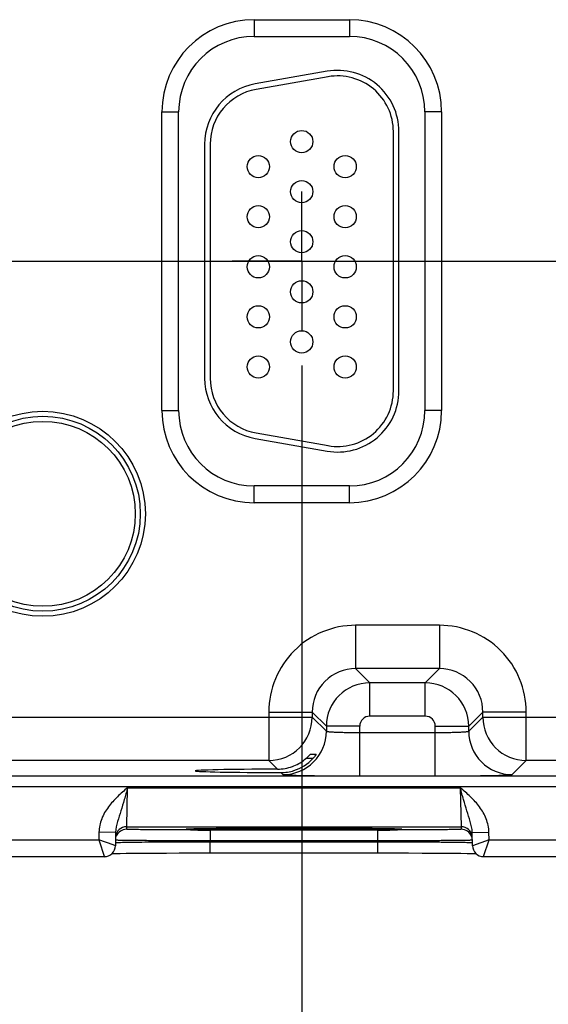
# Model space of a CAD drawing. Header units: inches. Extents: x 0 to 34, y 0 to 22.
# Tile 19 of 97: x 7.6 to 8.5, y 14.1 to 15.9. Entities that reach past the tile are written whole.
import ezdxf

# ---------------------------------------------------------------- set-up
doc = ezdxf.new("R2010")
doc.units = ezdxf.units.IN
doc.header["$LTSCALE"] = 1.87
doc.header["$MEASUREMENT"] = 0
doc.linetypes.add('CENTER', pattern=[0.6, 0.375, -0.075, 0.075, -0.075])
doc.layers.get('0').update_dxf_attribs({"linetype": 'CONTINUOUS'})
doc.layers.add('02___PRT_ALL_AXES', color=7, linetype='CONTINUOUS')
doc.layers.add('DIMENSIONS', color=7, linetype='CONTINUOUS')
doc.styles.get("Standard").update_dxf_attribs({"font": 'txt', "width": 0.8})
doc.dimstyles.new('DIMSTYLE_1', dxfattribs={"dimtxt": 0.125, "dimasz": 0.18, "dimexe": 0.125, "dimexo": 0.0625, "dimgap": 0.09, "dimtad": 0, "dimtih": 1, "dimtoh": 1, "dimzin": 4, "dimdsep": 46, "dimtxsty": 'STANDARD', "dimblk": '_FILLED', "dimblk1": '_FILLED', "dimblk2": '_FILLED', "dimcen": 0.09, "dimadec": 0, "dimazin": 0, "dimtp": 0.001, "dimtm": 0.001, "dimtfac": 1, "dimtofl": 0, "dimtmove": 0, "dimatfit": 3, "dimldrblk": '_FILLED', "dimfxl": 1, "dimtolj": 1, "dimtzin": 4, "dimarcsym": 0})

# ---------------------------------------------------------------- blocks, each defined once
blk = doc.blocks.new('*D12')
at = {"layer": 'DIMENSIONS', "color": 2, "linetype": 'CONTINUOUS'}
blk.add_line((19.9888, 14.4651), (19.9888, 13.7256), dxfattribs=at)
at = {"layer": 'DIMENSIONS', "color": 2, "linetype": 'CONTINUOUS', "insert": (19.9263, 13.6631), "char_height": 0.125, "width": 1.325, "attachment_point": 3, "rotation": 90, "line_spacing_factor": 0.9}
blk.add_mtext('15.99{\\Ftxt.shx;\\W1.000000;\\H0.125000; }[406.3]', dxfattribs=at)
blk = doc.blocks.new('_FILLED')
at = {"color": 0, "linetype": 'BYBLOCK'}
blk.add_solid([(0, 0), (-1, 0.1736), (-1, -0.1736)], dxfattribs=at)
blk = doc.blocks.new('*D17')
at = {"layer": 'DIMENSIONS', "color": 2, "linetype": 'CONTINUOUS'}
blk.add_line((7.3533, 15.4833), (20.6763, 15.4833), dxfattribs=at)
at = {"layer": 'DIMENSIONS', "color": 2, "linetype": 'CONTINUOUS', "insert": (20.7388, 15.5458), "char_height": 0.125, "width": 1.125, "attachment_point": 1, "line_spacing_factor": 0.9}
blk.add_mtext('1.07{\\Ftxt.shx;\\W1.000000;\\H0.125000; }[27.2]', dxfattribs=at)
blk = doc.blocks.new('*D18')
at = {"layer": 'DIMENSIONS', "color": 2, "linetype": 'CONTINUOUS'}
blk.add_line((8.0958, 15.2958), (8.0958, 13.7256), dxfattribs=at)
at = {"layer": 'DIMENSIONS', "color": 2, "linetype": 'CONTINUOUS', "insert": (8.0333, 13.6631), "char_height": 0.125, "width": 1.225, "attachment_point": 3, "rotation": 90, "line_spacing_factor": 0.9}
blk.add_mtext('4.10{\\Ftxt.shx;\\W1.000000;\\H0.125000; }[104.2]', dxfattribs=at)
blk = doc.blocks.new('*D19')
at = {"layer": 'DIMENSIONS', "color": 2, "linetype": 'CONTINUOUS'}
blk.add_line((9.0258, 15.2958), (9.0258, 13.7256), dxfattribs=at)
at = {"layer": 'DIMENSIONS', "color": 2, "linetype": 'CONTINUOUS', "insert": (8.9633, 13.6631), "char_height": 0.125, "width": 1.225, "attachment_point": 3, "rotation": 90, "line_spacing_factor": 0.9}
blk.add_mtext('5.03{\\Ftxt.shx;\\W1.000000;\\H0.125000; }[127.8]', dxfattribs=at)
blk = doc.blocks.new('*D20')
at = {"layer": 'DIMENSIONS', "color": 2, "linetype": 'CONTINUOUS'}
blk.add_line((9.9558, 15.2958), (9.9558, 13.7256), dxfattribs=at)
at = {"layer": 'DIMENSIONS', "color": 2, "linetype": 'CONTINUOUS', "insert": (9.8933, 13.6631), "char_height": 0.125, "width": 1.225, "attachment_point": 3, "rotation": 90, "line_spacing_factor": 0.9}
blk.add_mtext('5.96{\\Ftxt.shx;\\W1.000000;\\H0.125000; }[151.4]', dxfattribs=at)
blk = doc.blocks.new('*D21')
at = {"layer": 'DIMENSIONS', "color": 2, "linetype": 'CONTINUOUS'}
blk.add_line((10.8858, 15.2958), (10.8858, 13.7256), dxfattribs=at)
at = {"layer": 'DIMENSIONS', "color": 2, "linetype": 'CONTINUOUS', "insert": (10.8233, 13.6631), "char_height": 0.125, "width": 1.025, "attachment_point": 3, "rotation": 90, "line_spacing_factor": 0.9}
blk.add_mtext('6.89{\\Ftxt.shx;\\W1.000000;\\H0.125000; }[175]', dxfattribs=at)
blk = doc.blocks.new('*D22')
at = {"layer": 'DIMENSIONS', "color": 2, "linetype": 'CONTINUOUS'}
blk.add_line((11.8158, 15.2958), (11.8158, 13.7256), dxfattribs=at)
at = {"layer": 'DIMENSIONS', "color": 2, "linetype": 'CONTINUOUS', "insert": (11.7533, 13.6631), "char_height": 0.125, "width": 1.225, "attachment_point": 3, "rotation": 90, "line_spacing_factor": 0.9}
blk.add_mtext('7.82{\\Ftxt.shx;\\W1.000000;\\H0.125000; }[198.7]', dxfattribs=at)
blk = doc.blocks.new('*D23')
at = {"layer": 'DIMENSIONS', "color": 2, "linetype": 'CONTINUOUS'}
blk.add_line((12.7458, 15.2958), (12.7458, 13.7256), dxfattribs=at)
at = {"layer": 'DIMENSIONS', "color": 2, "linetype": 'CONTINUOUS', "insert": (12.6833, 13.6631), "char_height": 0.125, "width": 1.225, "attachment_point": 3, "rotation": 90, "line_spacing_factor": 0.9}
blk.add_mtext('8.75{\\Ftxt.shx;\\W1.000000;\\H0.125000; }[222.3]', dxfattribs=at)
blk = doc.blocks.new('*D24')
at = {"layer": 'DIMENSIONS', "color": 2, "linetype": 'CONTINUOUS'}
blk.add_line((13.6758, 15.2958), (13.6758, 13.7256), dxfattribs=at)
at = {"layer": 'DIMENSIONS', "color": 2, "linetype": 'CONTINUOUS', "insert": (13.6133, 13.6631), "char_height": 0.125, "width": 1.225, "attachment_point": 3, "rotation": 90, "line_spacing_factor": 0.9}
blk.add_mtext('9.68{\\Ftxt.shx;\\W1.000000;\\H0.125000; }[245.9]', dxfattribs=at)
blk = doc.blocks.new('*D25')
at = {"layer": 'DIMENSIONS', "color": 2, "linetype": 'CONTINUOUS'}
blk.add_line((14.6058, 15.2958), (14.6058, 13.7256), dxfattribs=at)
at = {"layer": 'DIMENSIONS', "color": 2, "linetype": 'CONTINUOUS', "insert": (14.5433, 13.6631), "char_height": 0.125, "width": 1.325, "attachment_point": 3, "rotation": 90, "line_spacing_factor": 0.9}
blk.add_mtext('10.61{\\Ftxt.shx;\\W1.000000;\\H0.125000; }[269.5]', dxfattribs=at)
blk = doc.blocks.new('*D26')
at = {"layer": 'DIMENSIONS', "color": 2, "linetype": 'CONTINUOUS'}
blk.add_line((15.5358, 15.2958), (15.5358, 13.7256), dxfattribs=at)
at = {"layer": 'DIMENSIONS', "color": 2, "linetype": 'CONTINUOUS', "insert": (15.4733, 13.6631), "char_height": 0.125, "width": 1.325, "attachment_point": 3, "rotation": 90, "line_spacing_factor": 0.9}
blk.add_mtext('11.54{\\Ftxt.shx;\\W1.000000;\\H0.125000; }[293.1]', dxfattribs=at)
blk = doc.blocks.new('*D27')
at = {"layer": 'DIMENSIONS', "color": 2, "linetype": 'CONTINUOUS'}
blk.add_line((16.4658, 15.2958), (16.4658, 13.7256), dxfattribs=at)
at = {"layer": 'DIMENSIONS', "color": 2, "linetype": 'CONTINUOUS', "insert": (16.4033, 13.6631), "char_height": 0.125, "width": 1.325, "attachment_point": 3, "rotation": 90, "line_spacing_factor": 0.9}
blk.add_mtext('12.47{\\Ftxt.shx;\\W1.000000;\\H0.125000; }[316.8]', dxfattribs=at)
blk = doc.blocks.new('*D28')
at = {"layer": 'DIMENSIONS', "color": 2, "linetype": 'CONTINUOUS'}
blk.add_line((17.3958, 15.2958), (17.3958, 13.7256), dxfattribs=at)
at = {"layer": 'DIMENSIONS', "color": 2, "linetype": 'CONTINUOUS', "insert": (17.3333, 13.6631), "char_height": 0.125, "width": 1.325, "attachment_point": 3, "rotation": 90, "line_spacing_factor": 0.9}
blk.add_mtext('13.40{\\Ftxt.shx;\\W1.000000;\\H0.125000; }[340.4]', dxfattribs=at)
blk = doc.blocks.new('*D29')
at = {"layer": 'DIMENSIONS', "color": 2, "linetype": 'CONTINUOUS'}
blk.add_line((18.3258, 15.2958), (18.3258, 13.7256), dxfattribs=at)
at = {"layer": 'DIMENSIONS', "color": 2, "linetype": 'CONTINUOUS', "insert": (18.2633, 13.6631), "char_height": 0.125, "width": 1.125, "attachment_point": 3, "rotation": 90, "line_spacing_factor": 0.9}
blk.add_mtext('14.33{\\Ftxt.shx;\\W1.000000;\\H0.125000; }[364]', dxfattribs=at)
blk = doc.blocks.new('*D30')
at = {"layer": 'DIMENSIONS', "color": 2, "linetype": 'CONTINUOUS'}
blk.add_line((19.2558, 15.2958), (19.2558, 13.7256), dxfattribs=at)
at = {"layer": 'DIMENSIONS', "color": 2, "linetype": 'CONTINUOUS', "insert": (19.1933, 13.6631), "char_height": 0.125, "width": 1.325, "attachment_point": 3, "rotation": 90, "line_spacing_factor": 0.9}
blk.add_mtext('15.26{\\Ftxt.shx;\\W1.000000;\\H0.125000; }[387.6]', dxfattribs=at)

msp = doc.modelspace()

# ---------------------------------------------------------------- linework, layer by layer
at = {"color": 7, "linetype": 'CONTINUOUS'}
for p, q in [((8.0103, 15.9174), (8.0103, 15.8874)), ((8.0103, 15.9174), (8.1813, 15.9174)), ((8.1813, 15.9174), (8.1813, 15.8874)), ((8.0103, 15.8874), (8.1813, 15.8874)), ((8.1412, 15.8247), (8.0122, 15.8019)), ((8.143, 15.8148), (8.014, 15.7921)), ((7.8448, 15.2148), (7.8448, 15.7518)), ((7.8448, 15.7518), (7.8748, 15.7518)), ((7.8748, 15.2148), (7.8748, 15.7518)), ((8.3168, 15.7518), (8.3168, 15.2148)), ((8.3468, 15.7518), (8.3168, 15.7518)), ((8.3468, 15.7518), (8.3468, 15.2148)), ((8.2603, 15.2503), (8.2603, 15.7163)), ((8.2703, 15.2503), (8.2703, 15.7163)), ((7.9213, 15.6936), (7.9213, 15.2731)), ((7.9313, 15.6936), (7.9313, 15.2731)), ((7.8448, 15.2148), (7.8748, 15.2148)), ((8.3468, 15.2148), (8.3168, 15.2148)), ((8.014, 15.1746), (8.143, 15.1519)), ((8.0122, 15.1648), (8.1412, 15.142)), ((8.0103, 15.0493), (8.0103, 15.0793)), ((8.1813, 15.0793), (8.0103, 15.0793)), ((8.1813, 15.0493), (8.1813, 15.0793)), ((8.1813, 15.0493), (8.0103, 15.0493)), ((8.1926, 14.829), (8.1926, 14.751)), ((8.3429, 14.829), (8.1926, 14.829)), ((8.3429, 14.829), (8.3429, 14.751)), ((8.1926, 14.751), (8.218, 14.7256)), ((8.3429, 14.751), (8.1926, 14.751)), ((8.3429, 14.751), (8.3176, 14.7256)), ((8.218, 14.6656), (8.218, 14.7256)), ((8.3176, 14.7256), (8.218, 14.7256)), ((8.3176, 14.6656), (8.3176, 14.7256)), ((8.0366, 14.673), (8.0366, 14.586)), ((8.0366, 14.673), (8.1146, 14.673)), ((8.1146, 14.673), (8.1146, 14.664)), ((8.1146, 14.673), (8.14, 14.6476)), ((8.4209, 14.673), (8.3956, 14.6476)), ((8.4209, 14.664), (8.4209, 14.673)), ((8.4989, 14.673), (8.4209, 14.673)), ((8.4989, 14.586), (8.4989, 14.673)), ((7.4909, 14.664), (8.1146, 14.664)), ((8.1146, 14.664), (8.14, 14.6386)), ((8.3176, 14.6656), (8.218, 14.6656)), ((8.3956, 14.6386), (8.4209, 14.664)), ((8.4209, 14.664), (9.0446, 14.664)), ((8.14, 14.6476), (8.14, 14.6386)), ((8.2, 14.6476), (8.14, 14.6476)), ((8.2, 14.5583), (8.2, 14.6476)), ((8.2, 14.6362), (8.3356, 14.6362)), ((8.3356, 14.5583), (8.3356, 14.6476)), ((8.3356, 14.6476), (8.3956, 14.6476)), ((8.3956, 14.6386), (8.3956, 14.6476)), ((8.0366, 14.586), (7.5689, 14.586)), ((8.0366, 14.586), (8.0522, 14.5704)), ((8.1157, 14.5895), (8.1033, 14.5895)), ((8.1114, 14.5972), (8.1217, 14.5972)), ((8.1217, 14.5972), (8.1192, 14.5936)), ((8.4735, 14.5606), (8.4989, 14.586)), ((8.9666, 14.586), (8.4989, 14.586)), ((8.0584, 14.5643), (8.062, 14.5606)), ((6.7202, 14.5582), (19.6905, 14.5582)), ((8.2, 14.5583), (8.3356, 14.5583)), ((6.7202, 14.5392), (19.6905, 14.5392)), ((7.7815, 14.467), (7.7831, 14.537)), ((7.7831, 14.537), (8.3804, 14.537)), ((8.3804, 14.537), (8.382, 14.467)), ((7.7815, 14.4623), (7.7815, 14.467)), ((7.7815, 14.467), (8.382, 14.467)), ((7.8904, 14.4631), (7.8905, 14.4631)), ((7.8905, 14.4631), (7.8906, 14.4631)), ((7.8906, 14.4631), (7.8908, 14.4631)), ((7.8908, 14.4631), (7.8911, 14.4631)), ((7.8911, 14.4631), (7.8915, 14.4632)), ((7.8915, 14.4632), (7.892, 14.4632)), ((7.892, 14.4632), (7.8928, 14.4632)), ((7.8928, 14.4632), (7.8941, 14.4633)), ((7.8941, 14.4633), (7.8958, 14.4633)), ((7.8958, 14.4633), (7.8964, 14.4633)), ((7.8964, 14.4633), (7.8994, 14.4634)), ((7.8994, 14.4634), (7.9044, 14.4635)), ((7.9044, 14.4635), (7.9119, 14.4637)), ((7.9119, 14.4637), (7.922, 14.4638)), ((7.922, 14.4638), (7.9344, 14.464)), ((7.9314, 14.461), (7.9314, 14.4414)), ((8.2321, 14.461), (7.9314, 14.461)), ((7.9344, 14.464), (7.949, 14.4641)), ((7.949, 14.4641), (7.9659, 14.4642)), ((7.9659, 14.4642), (7.9865, 14.4643)), ((7.9865, 14.4643), (8.0096, 14.4644)), ((8.0096, 14.4644), (8.033, 14.4645)), ((8.0191, 14.4645), (8.0199, 14.4645)), ((8.0199, 14.4645), (8.0277, 14.4645)), ((8.033, 14.4645), (8.058, 14.4645)), ((8.058, 14.4645), (8.0818, 14.4646)), ((8.0818, 14.4646), (8.1073, 14.4645)), ((8.1073, 14.4645), (8.1346, 14.4645)), ((8.1346, 14.4645), (8.1573, 14.4644)), ((8.1427, 14.4645), (8.1435, 14.4645)), ((8.1435, 14.4645), (8.1687, 14.4644)), ((8.1573, 14.4644), (8.1795, 14.4643)), ((8.1795, 14.4643), (8.199, 14.4642)), ((8.199, 14.4642), (8.216, 14.4641)), ((8.216, 14.4641), (8.2305, 14.4639)), ((8.2305, 14.4639), (8.2426, 14.4638)), ((8.2321, 14.461), (8.2321, 14.4414)), ((8.2426, 14.4638), (8.2526, 14.4637)), ((8.2526, 14.4637), (8.2599, 14.4635)), ((8.2599, 14.4635), (8.2646, 14.4634)), ((8.2646, 14.4634), (8.2672, 14.4633)), ((8.2672, 14.4633), (8.269, 14.4633)), ((8.269, 14.4633), (8.2702, 14.4632)), ((8.2702, 14.4632), (8.2712, 14.4632)), ((8.2712, 14.4632), (8.2718, 14.4632)), ((8.2718, 14.4632), (8.2724, 14.4631)), ((8.2724, 14.4631), (8.2726, 14.4631)), ((8.2726, 14.4631), (8.2729, 14.4631)), ((8.2729, 14.4631), (8.2731, 14.4631)), ((8.382, 14.467), (8.3821, 14.4623)), ((7.5021, 14.4431), (7.7315, 14.4431)), ((7.7317, 14.4573), (7.7315, 14.4431)), ((7.7315, 14.4431), (7.7415, 14.4124)), ((7.7575, 14.4341), (7.7315, 14.4431)), ((7.7617, 14.4567), (7.7317, 14.4573)), ((7.7617, 14.4567), (7.7613, 14.4328)), ((7.9314, 14.4394), (7.9314, 14.4414)), ((8.2321, 14.4414), (7.9314, 14.4414)), ((8.2322, 14.4394), (8.2321, 14.4414)), ((8.4019, 14.4567), (8.4318, 14.4573)), ((8.4023, 14.4328), (8.4019, 14.4567)), ((8.4321, 14.4431), (8.4023, 14.4328)), ((8.4223, 14.4131), (8.4321, 14.4431)), ((8.4321, 14.4431), (8.4318, 14.4573)), ((8.4321, 14.4431), (8.6615, 14.4431)), ((7.7613, 14.4328), (7.7575, 14.4341)), ((7.9314, 14.4198), (7.9314, 14.4394)), ((8.2322, 14.4394), (7.9314, 14.4394)), ((8.2322, 14.4198), (8.2322, 14.4394)), ((7.4923, 14.4131), (7.7413, 14.4131)), ((7.7552, 14.4187), (7.7613, 14.4189)), ((7.7613, 14.4189), (7.7698, 14.419)), ((7.7698, 14.419), (7.7803, 14.4191)), ((7.7803, 14.4191), (7.7946, 14.4193)), ((7.7946, 14.4193), (7.8101, 14.4194)), ((7.8101, 14.4194), (7.83, 14.4195)), ((7.83, 14.4195), (7.8528, 14.4196)), ((7.8528, 14.4196), (7.8759, 14.4197)), ((7.8759, 14.4197), (7.9008, 14.4198)), ((7.9008, 14.4198), (7.9246, 14.4198)), ((7.9246, 14.4198), (8.2354, 14.4198)), ((8.2354, 14.4198), (8.261, 14.4198)), ((8.261, 14.4198), (8.2875, 14.4197)), ((8.2875, 14.4197), (8.312, 14.4196)), ((8.312, 14.4196), (8.3325, 14.4195)), ((8.3325, 14.4195), (8.351, 14.4194)), ((8.351, 14.4194), (8.3672, 14.4193)), ((8.3672, 14.4193), (8.3812, 14.4192)), ((8.3812, 14.4192), (8.393, 14.419)), ((8.393, 14.419), (8.4018, 14.4189)), ((8.4223, 14.4131), (8.6713, 14.4131))]:
    msp.add_line(p, q, dxfattribs=at)
for points in [[(7.8903, 14.4631), (7.8903, 14.4631), (7.8904, 14.4631)], [(8.2731, 14.4631), (8.2732, 14.4631), (8.2732, 14.4631)], [(8.4018, 14.4189), (8.4082, 14.4188), (8.4084, 14.4187)]]:
    msp.add_lwpolyline(points, dxfattribs=at)
for centre, radius in [((8.0958, 15.6983), 0.02), ((8.0178, 15.6533), 0.02), ((8.1738, 15.6533), 0.02), ((8.0958, 15.6083), 0.02), ((8.0178, 15.5633), 0.02), ((8.1738, 15.5633), 0.02), ((8.0958, 15.5183), 0.02), ((8.0178, 15.4733), 0.02), ((8.1738, 15.4733), 0.02), ((8.0958, 15.4283), 0.02), ((8.0178, 15.3833), 0.02), ((8.1738, 15.3833), 0.02), ((8.0958, 15.3383), 0.02), ((8.0178, 15.2933), 0.02), ((8.1738, 15.2933), 0.02), ((7.6308, 15.0293), 0.1842), ((7.6308, 15.0293), 0.1752), ((7.6308, 15.0293), 0.1752), ((7.6308, 15.0293), 0.1662)]:
    msp.add_circle(centre, radius, dxfattribs=at)
for centre, radius, start, end in [((8.0103, 15.7518), 0.1655, 90, 180), ((8.1813, 15.7518), 0.1655, 0, 90), ((8.0103, 15.7518), 0.1355, 90, 180), ((8.1813, 15.7518), 0.1355, 0, 90), ((8.1603, 15.7163), 0.11, 0, 100), ((8.1603, 15.7163), 0.1, 0, 100), ((8.0313, 15.6936), 0.11, 100, 180), ((8.0313, 15.6936), 0.1, 100, 180), ((8.0313, 15.2731), 0.11, 180, 260), ((8.0313, 15.2731), 0.1, 180, 260), ((8.1603, 15.2503), 0.11, 260, 360), ((8.1603, 15.2503), 0.1, 260, 360), ((8.0103, 15.2148), 0.1655, 180, 270), ((8.0103, 15.2148), 0.1355, 180, 270), ((8.1813, 15.2148), 0.1655, 270, 360), ((8.1813, 15.2148), 0.1355, 270, 360), ((8.1926, 14.673), 0.156, 89.9968, 180.0032), ((8.3429, 14.673), 0.156, 359.9968, 90.0032), ((8.1926, 14.673), 0.078, 89.9731, 180.0269), ((8.343, 14.673), 0.078, 359.9731, 90.0269), ((8.218, 14.6476), 0.078, 90.0157, 179.9843), ((8.3175, 14.6476), 0.078, 0.0157, 89.9843), ((8.0366, 14.664), 0.078, 270.0209, 359.9791), ((8.218, 14.6476), 0.018, 89.9968, 180.0032), ((8.3176, 14.6476), 0.018, 359.9968, 90.0032), ((8.4989, 14.664), 0.078, 180.021, 269.979), ((8.062, 14.6386), 0.078, 270.021, 359.979), ((8.4736, 14.6386), 0.078, 180.021, 269.979), ((8.0517, 14.6494), 0.0791, 292.3257, 310.7264), ((8.0585, 14.6417), 0.0774, 287.4712, 317.598), ((8.0673, 14.6338), 0.0657, 317.5183, 322.2666), ((8.052, 14.649), 0.0786, 270.1859, 290.0782), ((8.0585, 14.6422), 0.0779, 269.9093, 287.3972), ((8.052, 14.649), 0.0786, 290.0695, 292.2712), ((7.7815, 14.447), 0.02, 89.9988, 174.0557), ((7.7815, 14.4423), 0.02, 90.0018, 159.2182), ((7.9313, 31.3422), 16.8812, 269.88052, 270.00023), ((8.0811, -6.7221), 21.1866, 89.99809, 90.14426), ((8.082, -6.9923), 21.4569, 89.8381, 90.00066), ((8.2325, 31.0899), 16.6289, 269.99887, 270.1204), ((8.382, 14.447), 0.02, 5.9442, 90.0012), ((8.3821, 14.4423), 0.02, 20.7819, 89.9982), ((8.382, 14.4423), 0.0201, 5.9764, 20.7377), ((7.7413, 14.4331), 0.02, 269.9965, 358.9986), ((8.4223, 14.4331), 0.02, 181.0014, 270.003)]:
    msp.add_arc(centre, radius, start, end, dxfattribs=at)
msp.add_ellipse((8.0818, 14.5673), major_axis=(0.1771, 0), ratio=0.017455, start_param=1.73829, end_param=4.579802, dxfattribs=at)
for points, knots in [([(8.14, 14.6386), (8.1401, 14.6385), (8.1406, 14.6383), (8.1415, 14.6381), (8.143, 14.6379), (8.145, 14.6377), (8.1476, 14.6375), (8.1519, 14.6372), (8.1585, 14.6369), (8.1674, 14.6366), (8.1776, 14.6364), (8.1886, 14.6363), (8.1961, 14.6362), (8.2, 14.6362)], [0, 0, 0, 0, 0.007465, 0.023634, 0.048801, 0.082831, 0.125437, 0.176242, 0.300498, 0.450998, 0.622121, 0.807436, 1, 1, 1, 1]), ([(8.3356, 14.6362), (8.3394, 14.6362), (8.347, 14.6363), (8.358, 14.6364), (8.3682, 14.6366), (8.3771, 14.6369), (8.3836, 14.6372), (8.388, 14.6375), (8.3905, 14.6377), (8.3925, 14.6379), (8.3941, 14.6381), (8.395, 14.6383), (8.3955, 14.6385), (8.3956, 14.6386)], [0, 0, 0, 0, 0.192564, 0.377879, 0.549002, 0.699502, 0.823758, 0.874563, 0.917169, 0.951199, 0.976366, 0.992535, 1, 1, 1, 1]), ([(8.1033, 14.5895), (8.1043, 14.5903), (8.1057, 14.5916), (8.1074, 14.5932), (8.1086, 14.5944), (8.1096, 14.5954), (8.1104, 14.5963), (8.111, 14.5968), (8.1113, 14.5972), (8.1114, 14.5972)], [0, 0, 0, 0, 0.341985, 0.503266, 0.652899, 0.785737, 0.894534, 0.969658, 1, 1, 1, 1]), ([(8.062, 14.5606), (8.0621, 14.5606), (8.0624, 14.5605), (8.063, 14.5604), (8.0639, 14.5603), (8.0658, 14.5601), (8.0689, 14.5599), (8.0736, 14.5597), (8.0795, 14.5595), (8.0864, 14.5593), (8.0945, 14.5591), (8.1072, 14.5589), (8.125, 14.5586), (8.1484, 14.5584), (8.1737, 14.5583), (8.1911, 14.5583), (8.2, 14.5583)], [0, 0, 0, 0, 0.002193, 0.006647, 0.013411, 0.022486, 0.047491, 0.081449, 0.124045, 0.174884, 0.233488, 0.299307, 0.450055, 0.621474, 0.807109, 1, 1, 1, 1]), ([(8.3356, 14.5583), (8.3444, 14.5583), (8.3619, 14.5583), (8.3872, 14.5584), (8.4105, 14.5586), (8.4284, 14.5589), (8.441, 14.5591), (8.4491, 14.5593), (8.4561, 14.5595), (8.462, 14.5597), (8.4666, 14.5599), (8.4698, 14.5601), (8.4716, 14.5603), (8.4726, 14.5604), (8.4731, 14.5605), (8.4735, 14.5606), (8.4735, 14.5606)], [0, 0, 0, 0, 0.192891, 0.378526, 0.549945, 0.700693, 0.766512, 0.825116, 0.875955, 0.918551, 0.952509, 0.977514, 0.986589, 0.993353, 0.997807, 1, 1, 1, 1]), ([(7.7831, 14.537), (7.7769, 14.5317), (7.7646, 14.521), (7.7479, 14.503), (7.7354, 14.4817), (7.7319, 14.4654), (7.7317, 14.4573)], [0, 0, 0, 0, 0.250433, 0.500695, 0.750607, 1, 1, 1, 1]), ([(7.7831, 14.537), (7.7812, 14.5299), (7.7773, 14.5159), (7.7713, 14.4956), (7.765, 14.4764), (7.7618, 14.4633), (7.7617, 14.4567)], [0, 0, 0, 0, 0.26692, 0.521785, 0.762128, 1, 1, 1, 1]), ([(8.4318, 14.4573), (8.4317, 14.4654), (8.4282, 14.4817), (8.4157, 14.503), (8.399, 14.521), (8.3866, 14.5317), (8.3804, 14.537)], [0, 0, 0, 0, 0.249434, 0.499356, 0.749606, 1, 1, 1, 1]), ([(8.4019, 14.4567), (8.4017, 14.4633), (8.3985, 14.4764), (8.3922, 14.4956), (8.3862, 14.5159), (8.3824, 14.5299), (8.3804, 14.537)], [0, 0, 0, 0, 0.237871, 0.478216, 0.733079, 1, 1, 1, 1]), ([(7.8961, 14.4611), (7.8882, 14.4611), (7.873, 14.4611), (7.8511, 14.4612), (7.8315, 14.4613), (7.8168, 14.4615), (7.8065, 14.4616), (7.8001, 14.4617), (7.7946, 14.4618), (7.79, 14.4619), (7.7868, 14.462), (7.7848, 14.4621), (7.7836, 14.4621), (7.7827, 14.4622), (7.782, 14.4622), (7.7817, 14.4623), (7.7815, 14.4623), (7.7815, 14.4623)], [0, 0, 0, 0, 0.206573, 0.398898, 0.571634, 0.71999, 0.783713, 0.839858, 0.88804, 0.927922, 0.959234, 0.971605, 0.98176, 0.989679, 0.99535, 0.998776, 1, 1, 1, 1]), ([(7.8964, 14.4624), (7.8936, 14.4625), (7.8826, 14.4628), (7.8935, 14.4633), (7.8962, 14.4633)], [0, 0, 0, 0, 0.507679, 1, 1, 1, 1]), ([(7.8962, 14.4633), (7.9115, 14.4638), (7.9525, 14.4641), (7.9935, 14.4644), (8.0191, 14.4645)], [0, 0, 0, 0, 0.373944, 1, 1, 1, 1]), ([(8.0818, 14.4612), (8.0433, 14.4612), (7.9905, 14.4613), (7.9287, 14.4618), (7.9054, 14.4621), (7.8964, 14.4624)], [0, 0, 0, 0, 0.622445, 0.854331, 1, 1, 1, 1]), ([(8.2674, 14.4624), (8.2584, 14.4621), (8.2351, 14.4618), (8.1733, 14.4613), (8.1204, 14.4612), (8.0818, 14.4612)], [0, 0, 0, 0, 0.144833, 0.376549, 1, 1, 1, 1]), ([(8.1687, 14.4644), (8.1891, 14.4643), (8.2219, 14.4641), (8.2548, 14.4637), (8.2671, 14.4634)], [0, 0, 0, 0, 0.622032, 1, 1, 1, 1]), ([(8.2671, 14.4634), (8.2699, 14.4633), (8.281, 14.4629), (8.2701, 14.4625), (8.2674, 14.4624)], [0, 0, 0, 0, 0.506993, 1, 1, 1, 1]), ([(8.3821, 14.4623), (8.3821, 14.4623), (8.3818, 14.4623), (8.3815, 14.4622), (8.3808, 14.4622), (8.3799, 14.4621), (8.3788, 14.4621), (8.3767, 14.462), (8.3735, 14.4619), (8.369, 14.4618), (8.3634, 14.4617), (8.357, 14.4616), (8.3468, 14.4615), (8.3321, 14.4613), (8.3124, 14.4612), (8.2906, 14.4611), (8.2753, 14.4611), (8.2674, 14.4611)], [0, 0, 0, 0, 0.001224, 0.00465, 0.010321, 0.01824, 0.028394, 0.040766, 0.072077, 0.111958, 0.16014, 0.216285, 0.280008, 0.428364, 0.6011, 0.793426, 1, 1, 1, 1]), ([(7.9314, 14.4414), (7.9204, 14.4414), (7.8987, 14.4414), (7.8672, 14.4416), (7.8423, 14.4417), (7.8239, 14.4418), (7.8116, 14.4419), (7.8004, 14.442), (7.7905, 14.4421), (7.782, 14.4422), (7.7749, 14.4423), (7.7699, 14.4424), (7.7667, 14.4424), (7.7648, 14.4425), (7.7635, 14.4425), (7.7624, 14.4425), (7.7619, 14.4427), (7.7615, 14.4426), (7.7615, 14.4427)], [0, 0, 0, 0, 0.195111, 0.382711, 0.555605, 0.634428, 0.707137, 0.773035, 0.831485, 0.881925, 0.923871, 0.956921, 0.970006, 0.980756, 0.989145, 0.995152, 0.998767, 1, 1, 1, 1]), ([(8.4021, 14.4427), (8.4021, 14.4426), (8.4017, 14.4427), (8.4012, 14.4425), (8.4001, 14.4425), (8.3987, 14.4425), (8.3969, 14.4424), (8.3937, 14.4424), (8.3887, 14.4423), (8.3816, 14.4422), (8.373, 14.4421), (8.3631, 14.442), (8.3519, 14.4419), (8.3396, 14.4418), (8.3212, 14.4417), (8.2964, 14.4416), (8.2649, 14.4414), (8.2432, 14.4414), (8.2321, 14.4414)], [0, 0, 0, 0, 0.001233, 0.004848, 0.010855, 0.019244, 0.029994, 0.043079, 0.076129, 0.118075, 0.168515, 0.226965, 0.292863, 0.365572, 0.444395, 0.617289, 0.804889, 1, 1, 1, 1]), ([(7.9314, 14.4394), (7.9103, 14.4394), (7.8797, 14.4393), (7.8405, 14.4391), (7.8154, 14.4389), (7.7945, 14.4386), (7.7801, 14.4384), (7.7712, 14.4382), (7.7666, 14.4381), (7.7636, 14.438), (7.7621, 14.4379), (7.7616, 14.4378)], [0, 0, 0, 0, 0.372158, 0.541364, 0.690991, 0.815629, 0.910768, 0.946154, 0.972968, 0.990968, 1, 1, 1, 1]), ([(8.4022, 14.4378), (8.4022, 14.4379), (8.4018, 14.4378), (8.4013, 14.438), (8.4002, 14.438), (8.3988, 14.4381), (8.3969, 14.4381), (8.3937, 14.4382), (8.3887, 14.4383), (8.3816, 14.4385), (8.3731, 14.4386), (8.3632, 14.4387), (8.352, 14.4388), (8.3397, 14.4389), (8.3213, 14.4391), (8.2964, 14.4392), (8.2649, 14.4394), (8.2432, 14.4394), (8.2322, 14.4394)], [0, 0, 0, 0, 0.001269, 0.004904, 0.010927, 0.019331, 0.030094, 0.043192, 0.076265, 0.118231, 0.168685, 0.227145, 0.293046, 0.365752, 0.444565, 0.617421, 0.804963, 1, 1, 1, 1])]:
    msp.add_open_spline(points, degree=3, knots=knots, dxfattribs=at)
msp.add_open_spline([(8.4023, 14.4328), (8.4023, 14.4328), (8.4023, 14.4328), (8.4023, 14.4328)], degree=3, dxfattribs=at)
at = {"layer": '02___PRT_ALL_AXES', "color": 7, "linetype": 'CENTER'}
for p, q in [((8.0958, 15.4833), (8.0958, 15.6084)), ((7.1658, 15.4833), (7.9708, 15.4833)), ((8.0958, 15.4833), (7.9708, 15.4833)), ((8.0958, 15.4833), (8.0958, 15.3583)), ((8.0958, 15.4833), (8.9008, 15.4833))]:
    msp.add_line(p, q, dxfattribs=at)

# ---------------------------------------------------------------- dimensions: what is measured, and where the dimension line sits
at = {"layer": 'DIMENSIONS', "color": 2, "linetype": 'CONTINUOUS'}
for feature_location, offset, dtype, origin, picture, middle in [((7.3533, 15.4833), (13.323, 0), 0, (7.2908, 14.4131), '*D17', (21.3013, 15.4833)), ((8.0958, 15.2958), (0, -1.5702), 1, (3.9946, 15.3583), '*D18', (8.0958, 13.0506)), ((9.0258, 15.2958), (0, -1.5702), 1, (3.9946, 15.3583), '*D19', (9.0258, 13.0506)), ((9.9558, 15.2958), (0, -1.5702), 1, (3.9946, 15.3583), '*D20', (9.9558, 13.0506)), ((10.8858, 15.2958), (0, -1.5702), 1, (3.9946, 15.3583), '*D21', (10.8858, 13.1506)), ((11.8158, 15.2958), (0, -1.5702), 1, (3.9946, 15.3583), '*D22', (11.8158, 13.0506)), ((12.7458, 15.2958), (0, -1.5702), 1, (3.9946, 15.3583), '*D23', (12.7458, 13.0506)), ((13.6758, 15.2958), (0, -1.5702), 1, (3.9946, 15.3583), '*D24', (13.6758, 13.0506)), ((14.6058, 15.2958), (0, -1.5702), 1, (3.9946, 15.3583), '*D25', (14.6058, 13.0006)), ((15.5358, 15.2958), (0, -1.5702), 1, (3.9946, 15.3583), '*D26', (15.5358, 13.0006)), ((16.4658, 15.2958), (0, -1.5702), 1, (3.9946, 15.3583), '*D27', (16.4658, 13.0006)), ((17.3958, 15.2958), (0, -1.5702), 1, (3.9946, 15.3583), '*D28', (17.3958, 13.0006)), ((18.3258, 15.2958), (0, -1.5702), 1, (3.9946, 15.3583), '*D29', (18.3258, 13.1006)), ((19.2558, 15.2958), (0, -1.5702), 1, (3.9946, 15.3583), '*D30', (19.2558, 13.0006)), ((19.9888, 14.4651), (0, -0.7395), 1, (3.9946, 14.5276), '*D12', (19.9888, 13.0006))]:
    dim = msp.add_ordinate_dim(feature_location=feature_location, offset=offset, dtype=dtype, origin=origin, dimstyle='DIMSTYLE_1', override={"dimtad": 1, "dimtih": 0, "dimtoh": 0}, dxfattribs=at)
    dim.commit()
    dim.dimension.update_dxf_attribs({"geometry": picture, "text_midpoint": middle})

doc.saveas('drawing.dxf')
